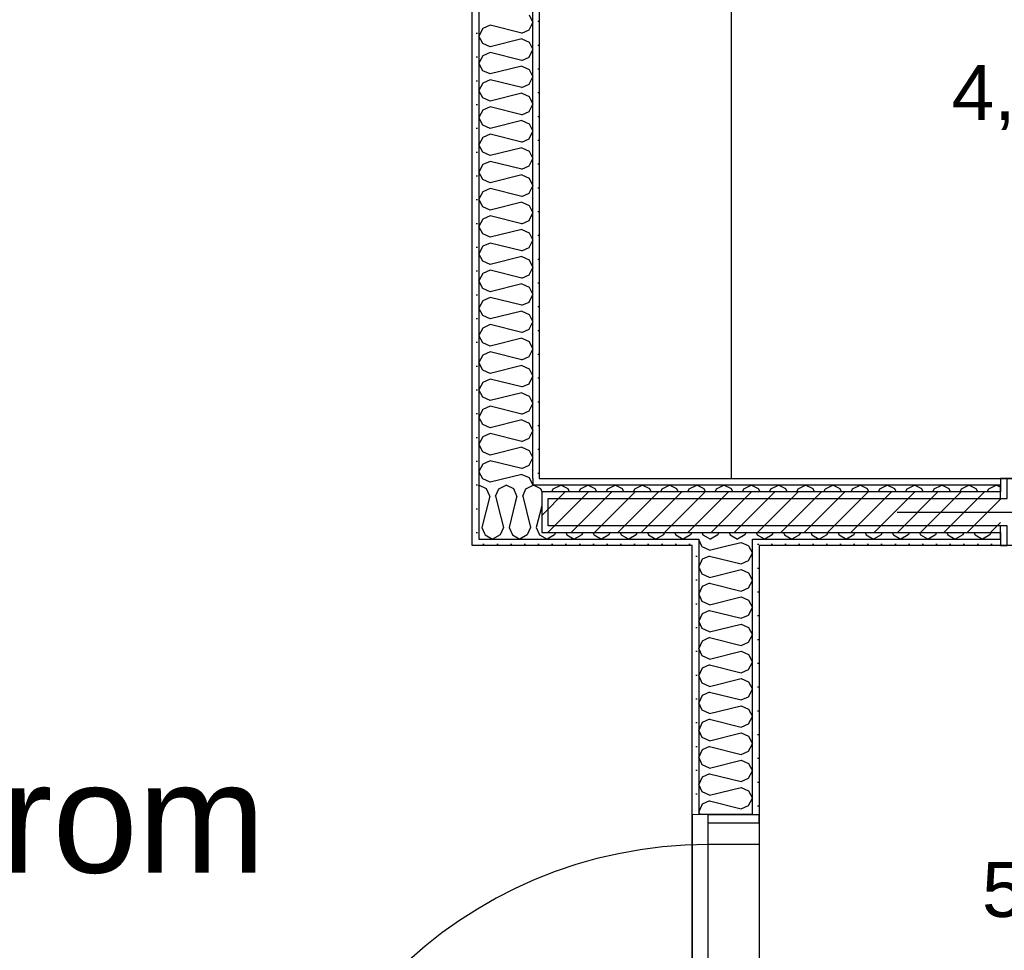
# Model space of a CAD drawing. Header units: millimetres. Extents: x -3836 to 10135, y -3581 to 11389.
# Tile 23 of 47: x 1593 to 3386, y 5994 to 7689. Entities that reach past the tile are written whole.
import ezdxf
from ezdxf.enums import TextEntityAlignment as Align

# ---------------------------------------------------------------- set-up
doc = ezdxf.new("R2010")
doc.units = ezdxf.units.MM
doc.header["$LTSCALE"] = 0.5
doc.header["$MEASUREMENT"] = 0
doc.linetypes.add('PLINE', pattern=[0])
doc.layers.add('236- Innvendig kledning og overflate(Nye konstruksjoner)', color=7, linetype='Continuous', lineweight=0)
for name, color, linetype in [('242- Ikke-bærende innervegger (Skravur)(Nye konstruksjoner)', 7, 'Continuous'), ('242- Ikke-bærende innervegger(Nye konstruksjoner)', 7, 'Continuous'), ('244- Vinduer_ dører_ foldevegger(Nye konstruksjoner)', 7, 'Continuous'), ('68-- Inventar (løst)(Nye konstruksjoner)', 7, 'Continuous'), ('862- M___Nettoareal(Nye konstruksjoner)', 7, 'Continuous'), ('862- M___Nettoareal(Polylinje)(Nye konstruksjoner)', 7, 'Continuous'), ('862- M___Nettoareal(Tekst)(Nye konstruksjoner)', 7, 'Continuous')]:
    doc.layers.add(name, color=color, linetype=linetype)
doc.styles.add('GENERATED_STYLE_1', font='arial.ttf')
pattern_1 = [(0, (0, 0), (0, 43.30127), [0, -25]), (0, (12.5, 21.65), (0, 43.30127), [0, -25])]

# ---------------------------------------------------------------- blocks, each defined once
blk = doc.blocks.new('Bod_2_3', base_point=(3534.2, 7817.1))
at = {"layer": '862- M___Nettoareal(Polylinje)(Nye konstruksjoner)', "linetype": 'PLINE', "flags": 128}
blk.add_lwpolyline([(4519.9, 6853), (4519.9, 8929.6), (2538.9, 8929.6), (2538.9, 6853)], close=True, dxfattribs=at)
at = {"layer": '862- M___Nettoareal(Tekst)(Nye konstruksjoner)', "insert": (3290.2, 7635.7), "char_height": 100, "attachment_point": 1, "style": 'GENERATED_STYLE_1'}
blk.add_mtext('\\A1;{\\pql;\\pt0,50;\\fArial|b0|i0|c0|p0;\\W1.000000;4,1\\fArial|b0|i0|c0|p0;\\W1.000000;\\A1{\\H.66x;\\S^  ;}\\fArial|b0|i0|c0|p0;\\W1.000000; m\\fArial|b0|i0|c0|p0;\\W1.000000;\\A1{\\H.66x;\\S2^  ;}}', dxfattribs=at)
at = {"layer": '862- M___Nettoareal(Tekst)(Nye konstruksjoner)', "style": 'GENERATED_STYLE_1'}
for tag, height, p in [('DUMMY_862', 100, (3366.4, 8131.4)), ('DUMMY_861', 100, (3290.2, 8108.6)), ('DUMMY_863', 200, (3778.2, 7974.3)), ('ROOM_NAME', 200, (3290.2, 7928.6)), ('DUMMY_864', 100, (3290.2, 7660))]:
    blk.add_attdef(tag, text='', height=height, dxfattribs=at).set_placement(p, align=Align.TOP_LEFT)
blk = doc.blocks.new('Soverom_1_5', base_point=(1471.2, 6224))
at = {"layer": '862- M___Nettoareal(Polylinje)(Nye konstruksjoner)', "linetype": 'PLINE', "flags": 128}
blk.add_lwpolyline([(2817.3, 5271.4), (2817.3, 6731), (2416.9, 6731), (2416.9, 8929.6), (259, 8929.6), (259, 5403.6), (871.7, 5403.6), (871.7, 5270.2)], close=True, dxfattribs=at)
at = {"layer": '862- M___Nettoareal(Tekst)(Nye konstruksjoner)', "style": 'GENERATED_STYLE_1'}
for tag, height, p in [('DUMMY_862', 100, (998.7, 6538.3)), ('DUMMY_861', 100, (922.4, 6515.4)), ('DUMMY_863', 200, (2020, 6381.1)), ('ROOM_NAME', 200, (922.4, 6335.4)), ('DUMMY_864', 100, (922.4, 6066.9))]:
    blk.add_attdef(tag, text='', height=height, dxfattribs=at).set_placement(p, align=Align.TOP_LEFT)
blk = doc.blocks.new('Hall_5_7', base_point=(3581.5, 5863.3))
at = {"layer": '862- M___Nettoareal(Polylinje)(Nye konstruksjoner)', "linetype": 'PLINE', "flags": 128}
blk.add_lwpolyline([(2939.3, 3677.4), (4283.4, 3678.2), (4283.4, 6731), (2939.3, 6731)], close=True, dxfattribs=at)
at = {"layer": '862- M___Nettoareal(Tekst)(Nye konstruksjoner)', "style": 'GENERATED_STYLE_1'}
for tag, height, p in [('DUMMY_862', 100, (3421.5, 6177.6)), ('DUMMY_861', 100, (3345.2, 6154.7)), ('DUMMY_863', 200, (3817.7, 6020.4)), ('ROOM_NAME', 200, (3345.2, 5974.7)), ('DUMMY_864', 100, (3345.2, 5706.2))]:
    blk.add_attdef(tag, text='', height=height, dxfattribs=at).set_placement(p, align=Align.TOP_LEFT)
blk = doc.blocks.new('*X99')
at = {"layer": '242- Ikke-bærende innervegger (Skravur)(Nye konstruksjoner)', "linetype": 'PLINE'}
for p, q in [((2428.9, 6840.8), (2429.1, 6841)), ((2442.7, 6834.6), (2429.1, 6841)), ((2448.7, 6821.3), (2442.7, 6834.6)), ((2459.1, 6821.3), (2465.2, 6834.6)), ((2465.2, 6834.6), (2478.7, 6841)), ((2492.3, 6834.6), (2478.7, 6841)), ((2498.3, 6821.3), (2492.3, 6834.6)), ((2510, 6824.1), (2514.7, 6834.6)), ((2514.7, 6834.6), (2525.6, 6839.7)), ((2448.7, 6821.3), (2434.3, 6763.8)), ((2459.1, 6821.3), (2468.7, 6782.8)), ((2498.3, 6821.3), (2495.3, 6809.4)), ((2434.3, 6763.8), (2439.1, 6753.2))]:
    blk.add_line(p, q, dxfattribs=at)
blk = doc.blocks.new('*X100')
at = {"layer": '242- Ikke-bærende innervegger (Skravur)(Nye konstruksjoner)', "linetype": 'PLINE'}
for p, q in [((2525.6, 6839.7), (2526.9, 6840.3)), ((2508.7, 6821.3), (2510, 6824.1)), ((2508.7, 6821.3), (2523.1, 6763.8)), ((2495.3, 6809.4), (2483.9, 6763.8)), ((2468.7, 6782.8), (2473.5, 6763.8)), ((2473.5, 6763.8), (2467.5, 6750.5)), ((2483.9, 6763.8), (2490, 6750.5)), ((2523.1, 6763.8), (2517, 6750.5)), ((2439.1, 6753.2), (2440.4, 6750.5)), ((2440.4, 6750.5), (2453.9, 6743)), ((2467.5, 6750.5), (2453.9, 6743)), ((2490, 6750.5), (2503.5, 6743)), ((2517, 6750.5), (2503.5, 6743))]:
    blk.add_line(p, q, dxfattribs=at)
blk = doc.blocks.new('*X101')
at = {"layer": '242- Ikke-bærende innervegger (Skravur)(Nye konstruksjoner)', "linetype": 'PLINE'}
for p, q in [((2526.9, 6840.3), (2528.3, 6841)), ((2541.8, 6834.6), (2528.3, 6841)), ((2544.4, 6829), (2541.8, 6834.6)), ((2561.8, 6829), (2564.3, 6834.6)), ((2564.3, 6834.6), (2577.9, 6841)), ((2591.4, 6834.6), (2577.9, 6841)), ((2593.9, 6829), (2591.4, 6834.6)), ((2611.4, 6829), (2613.9, 6834.6)), ((2613.9, 6834.6), (2627.4, 6841)), ((2641, 6834.6), (2627.4, 6841)), ((2643.5, 6829), (2641, 6834.6)), ((2660.9, 6829), (2663.5, 6834.6)), ((2663.5, 6834.6), (2677, 6841)), ((2690.5, 6834.6), (2677, 6841)), ((2693.1, 6829), (2690.5, 6834.6)), ((2710.5, 6829), (2713, 6834.6)), ((2713, 6834.6), (2726.6, 6841)), ((2740.1, 6834.6), (2726.6, 6841)), ((2742.7, 6829), (2740.1, 6834.6)), ((2760.1, 6829), (2762.6, 6834.6)), ((2762.6, 6834.6), (2776.2, 6841)), ((2789.7, 6834.6), (2776.2, 6841)), ((2792.2, 6829), (2789.7, 6834.6)), ((2809.6, 6829), (2812.2, 6834.6)), ((2812.2, 6834.6), (2825.7, 6841)), ((2829.3, 6839.3), (2825.7, 6841)), ((2543.4, 6803.6), (2533.5, 6763.8)), ((2533.5, 6763.8), (2539.5, 6750.5)), ((2539.5, 6750.5), (2553.1, 6743)), ((2566.6, 6750.5), (2553.1, 6743)), ((2568.6, 6755), (2566.6, 6750.5)), ((2587.1, 6755), (2589.1, 6750.5)), ((2589.1, 6750.5), (2602.6, 6743)), ((2616.2, 6750.5), (2602.6, 6743)), ((2618.2, 6755), (2616.2, 6750.5)), ((2636.7, 6755), (2638.7, 6750.5)), ((2638.7, 6750.5), (2652.2, 6743)), ((2665.8, 6750.5), (2652.2, 6743)), ((2667.8, 6755), (2665.8, 6750.5)), ((2686.2, 6755), (2688.3, 6750.5)), ((2688.3, 6750.5), (2701.8, 6743)), ((2715.3, 6750.5), (2701.8, 6743)), ((2717.4, 6755), (2715.3, 6750.5)), ((2735.8, 6755), (2737.8, 6750.5)), ((2737.8, 6750.5), (2751.4, 6743)), ((2764.9, 6750.5), (2751.4, 6743)), ((2766.9, 6755), (2764.9, 6750.5)), ((2785.4, 6755), (2787.4, 6750.5)), ((2787.4, 6750.5), (2800.9, 6743)), ((2814.5, 6750.5), (2800.9, 6743)), ((2816.5, 6755), (2814.5, 6750.5))]:
    blk.add_line(p, q, dxfattribs=at)
blk = doc.blocks.new('*X102')
at = {"layer": '242- Ikke-bærende innervegger (Skravur)(Nye konstruksjoner)', "linetype": 'PLINE'}
for p, q in [((2835, 6755), (2837, 6750.5)), ((2837, 6750.5), (2850.5, 6743)), ((2864.1, 6750.5), (2850.5, 6743)), ((2866.1, 6755), (2864.1, 6750.5)), ((2884.5, 6755), (2886.6, 6750.5)), ((2886.6, 6750.5), (2900.1, 6743)), ((2913.6, 6750.5), (2900.1, 6743)), ((2915.7, 6755), (2913.6, 6750.5))]:
    blk.add_line(p, q, dxfattribs=at)
blk = doc.blocks.new('*X103')
at = {"layer": '242- Ikke-bærende innervegger (Skravur)(Nye konstruksjoner)', "linetype": 'PLINE'}
for p, q in [((2839.3, 6834.6), (2829.3, 6839.3)), ((2841.8, 6829), (2839.3, 6834.6)), ((2859.2, 6829), (2861.8, 6834.6)), ((2861.8, 6834.6), (2875.3, 6841)), ((2888.8, 6834.6), (2875.3, 6841)), ((2891.4, 6829), (2888.8, 6834.6)), ((2908.8, 6829), (2911.3, 6834.6)), ((2911.3, 6834.6), (2924.9, 6841)), ((2927.3, 6839.8), (2924.9, 6841))]:
    blk.add_line(p, q, dxfattribs=at)
blk = doc.blocks.new('*X104')
at = {"layer": '242- Ikke-bærende innervegger (Skravur)(Nye konstruksjoner)', "linetype": 'PLINE'}
for p, q in [((2934.1, 6755), (2936.1, 6750.5)), ((2936.1, 6750.5), (2949.7, 6743)), ((2963.2, 6750.5), (2949.7, 6743)), ((2965.2, 6755), (2963.2, 6750.5)), ((2983.7, 6755), (2985.7, 6750.5)), ((2985.7, 6750.5), (2999.2, 6743)), ((3012.8, 6750.5), (2999.2, 6743)), ((3014.8, 6755), (3012.8, 6750.5)), ((3033.3, 6755), (3035.3, 6750.5)), ((3035.3, 6750.5), (3048.8, 6743)), ((3062.4, 6750.5), (3048.8, 6743)), ((3064.4, 6755), (3062.4, 6750.5)), ((3082.8, 6755), (3084.9, 6750.5)), ((3084.9, 6750.5), (3098.4, 6743)), ((3111.9, 6750.5), (3098.4, 6743)), ((3114, 6755), (3111.9, 6750.5)), ((3132.4, 6755), (3134.4, 6750.5)), ((3134.4, 6750.5), (3148, 6743)), ((3161.5, 6750.5), (3148, 6743)), ((3163.5, 6755), (3161.5, 6750.5)), ((3182, 6755), (3184, 6750.5)), ((3184, 6750.5), (3197.5, 6743)), ((3211.1, 6750.5), (3197.5, 6743)), ((3213.1, 6755), (3211.1, 6750.5)), ((3231.6, 6755), (3233.6, 6750.5)), ((3233.6, 6750.5), (3247.1, 6743)), ((3260.7, 6750.5), (3247.1, 6743)), ((3262.7, 6755), (3260.7, 6750.5)), ((3281.1, 6755), (3283.2, 6750.5)), ((3283.2, 6750.5), (3296.7, 6743)), ((3310.2, 6750.5), (3296.7, 6743)), ((3312.2, 6755), (3310.2, 6750.5)), ((3330.7, 6755), (3332.7, 6750.5)), ((3332.7, 6750.5), (3346.3, 6743)), ((3359.8, 6750.5), (3346.3, 6743)), ((3361.8, 6755), (3359.8, 6750.5))]:
    blk.add_line(p, q, dxfattribs=at)
blk = doc.blocks.new('*X105')
at = {"layer": '242- Ikke-bærende innervegger (Skravur)(Nye konstruksjoner)', "linetype": 'PLINE'}
for p, q in [((2938.4, 6834.6), (2927.3, 6839.8)), ((2941, 6829), (2938.4, 6834.6)), ((2958.4, 6829), (2960.9, 6834.6)), ((2960.9, 6834.6), (2974.5, 6841)), ((2988, 6834.6), (2974.5, 6841)), ((2990.5, 6829), (2988, 6834.6)), ((3007.9, 6829), (3010.5, 6834.6)), ((3010.5, 6834.6), (3024, 6841)), ((3037.6, 6834.6), (3024, 6841)), ((3040.1, 6829), (3037.6, 6834.6)), ((3057.5, 6829), (3060.1, 6834.6)), ((3060.1, 6834.6), (3073.6, 6841)), ((3087.1, 6834.6), (3073.6, 6841)), ((3089.7, 6829), (3087.1, 6834.6)), ((3107.1, 6829), (3109.6, 6834.6)), ((3109.6, 6834.6), (3123.2, 6841)), ((3136.7, 6834.6), (3123.2, 6841)), ((3139.3, 6829), (3136.7, 6834.6)), ((3156.7, 6829), (3159.2, 6834.6)), ((3159.2, 6834.6), (3172.8, 6841)), ((3186.3, 6834.6), (3172.8, 6841)), ((3188.8, 6829), (3186.3, 6834.6)), ((3206.2, 6829), (3208.8, 6834.6)), ((3208.8, 6834.6), (3222.3, 6841)), ((3235.9, 6834.6), (3222.3, 6841)), ((3238.4, 6829), (3235.9, 6834.6)), ((3255.8, 6829), (3258.4, 6834.6)), ((3258.4, 6834.6), (3271.9, 6841)), ((3285.4, 6834.6), (3271.9, 6841)), ((3288, 6829), (3285.4, 6834.6)), ((3305.4, 6829), (3307.9, 6834.6)), ((3307.9, 6834.6), (3321.5, 6841)), ((3335, 6834.6), (3321.5, 6841)), ((3337.6, 6829), (3335, 6834.6)), ((3355, 6829), (3357.5, 6834.6)), ((3357.5, 6834.6), (3371, 6841)), ((3378.9, 6837.2), (3371, 6841))]:
    blk.add_line(p, q, dxfattribs=at)
blk = doc.blocks.new('Skyvedør med pocketkarm[5]')
at = {"layer": '236- Innvendig kledning og overflate(Nye konstruksjoner)', "linetype": 'PLINE'}
for p, q in [((3378.9, 6841), (3378.9, 6853)), ((3378.9, 6841), (3378.9, 6853)), ((4233.4, 6841), (4233.4, 6853)), ((4233.4, 6841), (4233.4, 6853)), ((3378.9, 6731), (3378.9, 6743)), ((3378.9, 6731), (3378.9, 6743)), ((4233.4, 6731), (4233.4, 6743)), ((4233.4, 6731), (4233.4, 6743))]:
    blk.add_line(p, q, dxfattribs=at)
at = {"layer": '244- Vinduer_ dører_ foldevegger(Nye konstruksjoner)', "linetype": 'PLINE'}
for p, q in [((4233.4, 6853), (3378.9, 6853)), ((3390.9, 6853), (3378.9, 6853)), ((3378.9, 6853), (3378.9, 6829)), ((3390.9, 6817), (3390.9, 6853)), ((4233.4, 6853), (4221.4, 6853)), ((4221.4, 6853), (4221.4, 6731)), ((4233.4, 6731), (4233.4, 6853)), ((3378.9, 6829), (3378.9, 6841)), ((3378.9, 6829), (3378.9, 6841)), ((4233.4, 6743), (4233.4, 6841)), ((4233.4, 6743), (4233.4, 6841)), ((3378.9, 6829), (2543.4, 6829)), ((2543.4, 6829), (2543.4, 6755)), ((2555.4, 6767), (2555.4, 6817)), ((2555.4, 6817), (3378.9, 6817)), ((3378.9, 6817), (3378.9, 6829)), ((3378.9, 6817), (3390.9, 6817)), ((3190.9, 6792), (4021.4, 6792)), ((3378.9, 6767), (2555.4, 6767)), ((3390.9, 6767), (3378.9, 6767)), ((3378.9, 6755), (3378.9, 6767)), ((3390.9, 6731), (3390.9, 6767)), ((2543.4, 6755), (3378.9, 6755)), ((3378.9, 6755), (3378.9, 6731)), ((3378.9, 6743), (3378.9, 6755)), ((3378.9, 6743), (3378.9, 6755)), ((4233.4, 6731), (3378.9, 6731)), ((3378.9, 6731), (3390.9, 6731)), ((4221.4, 6731), (4233.4, 6731)), ((3406.2, 6611), (3456.2, 6661)), ((3606.2, 6611), (3406.2, 6611)), ((3406.2, 6611), (3456.2, 6561))]:
    blk.add_line(p, q, dxfattribs=at)
blk = doc.blocks.new('*X111')
at = {"layer": '242- Ikke-bærende innervegger (Skravur)(Nye konstruksjoner)', "linetype": 'PLINE'}
for p, q in [((2520.5, 7697.5), (2526.9, 7684)), ((2449.7, 7678.8), (2436.4, 7672.8)), ((2507.2, 7664.4), (2449.7, 7678.8)), ((2520.5, 7670.5), (2526.9, 7684)), ((2436.4, 7672.8), (2428.9, 7659.2)), ((2436.4, 7645.7), (2428.9, 7659.2)), ((2507.2, 7664.4), (2520.5, 7670.5)), ((2449.7, 7639.6), (2436.4, 7645.7)), ((2507.2, 7654), (2449.7, 7639.6)), ((2507.2, 7654), (2520.5, 7648)), ((2520.5, 7648), (2526.9, 7634.4)), ((2436.4, 7623.2), (2428.9, 7609.6)), ((2449.7, 7629.2), (2436.4, 7623.2)), ((2507.2, 7614.9), (2449.7, 7629.2)), ((2520.5, 7620.9), (2526.9, 7634.4)), ((2436.4, 7596.1), (2428.9, 7609.6)), ((2507.2, 7604.4), (2449.7, 7590.1)), ((2507.2, 7614.9), (2520.5, 7620.9)), ((2507.2, 7604.4), (2520.5, 7598.4)), ((2449.7, 7590.1), (2436.4, 7596.1)), ((2520.5, 7598.4), (2526.9, 7584.9)), ((2436.4, 7573.6), (2428.9, 7560.1)), ((2449.7, 7579.7), (2436.4, 7573.6)), ((2507.2, 7565.3), (2449.7, 7579.7)), ((2507.2, 7565.3), (2520.5, 7571.3)), ((2520.5, 7571.3), (2526.9, 7584.9)), ((2436.4, 7546.5), (2428.9, 7560.1)), ((2507.2, 7554.9), (2449.7, 7540.5)), ((2507.2, 7554.9), (2520.5, 7548.8)), ((2449.7, 7540.5), (2436.4, 7546.5)), ((2520.5, 7548.8), (2526.9, 7535.3)), ((2520.5, 7521.8), (2526.9, 7535.3)), ((2436.4, 7524), (2428.9, 7510.5)), ((2449.7, 7530.1), (2436.4, 7524)), ((2507.2, 7515.7), (2449.7, 7530.1)), ((2507.2, 7515.7), (2520.5, 7521.8)), ((2436.4, 7497), (2428.9, 7510.5)), ((2449.7, 7490.9), (2436.4, 7497)), ((2507.2, 7505.3), (2449.7, 7490.9)), ((2507.2, 7505.3), (2520.5, 7499.3)), ((2520.5, 7499.3), (2526.9, 7485.7)), ((2449.7, 7480.5), (2436.4, 7474.5)), ((2507.2, 7466.1), (2449.7, 7480.5)), ((2520.5, 7472.2), (2526.9, 7485.7)), ((2436.4, 7474.5), (2428.9, 7460.9)), ((2436.4, 7447.4), (2428.9, 7460.9)), ((2507.2, 7466.1), (2520.5, 7472.2)), ((2449.7, 7441.3), (2436.4, 7447.4)), ((2507.2, 7455.7), (2449.7, 7441.3)), ((2507.2, 7455.7), (2520.5, 7449.7)), ((2520.5, 7449.7), (2526.9, 7436.1)), ((2449.7, 7430.9), (2436.4, 7424.9)), ((2507.2, 7416.6), (2449.7, 7430.9)), ((2520.5, 7422.6), (2526.9, 7436.1)), ((2436.4, 7424.9), (2428.9, 7411.4)), ((2436.4, 7397.8), (2428.9, 7411.4)), ((2507.2, 7416.6), (2520.5, 7422.6)), ((2449.7, 7391.8), (2436.4, 7397.8)), ((2507.2, 7406.1), (2449.7, 7391.8)), ((2507.2, 7406.1), (2520.5, 7400.1)), ((2520.5, 7400.1), (2526.9, 7386.6)), ((2436.4, 7375.3), (2428.9, 7361.8)), ((2449.7, 7381.4), (2436.4, 7375.3)), ((2507.2, 7367), (2449.7, 7381.4)), ((2507.2, 7367), (2520.5, 7373)), ((2520.5, 7373), (2526.9, 7386.6)), ((2436.4, 7348.2), (2428.9, 7361.8)), ((2507.2, 7356.6), (2449.7, 7342.2)), ((2507.2, 7356.6), (2520.5, 7350.5)), ((2449.7, 7342.2), (2436.4, 7348.2)), ((2520.5, 7350.5), (2526.9, 7337)), ((2520.5, 7323.5), (2526.9, 7337)), ((2436.4, 7325.7), (2428.9, 7312.2)), ((2449.7, 7331.8), (2436.4, 7325.7)), ((2507.2, 7317.4), (2449.7, 7331.8)), ((2507.2, 7317.4), (2520.5, 7323.5)), ((2436.4, 7298.7), (2428.9, 7312.2)), ((2507.2, 7307), (2449.7, 7292.6)), ((2507.2, 7307), (2520.5, 7301)), ((2520.5, 7301), (2526.9, 7287.4)), ((2449.7, 7292.6), (2436.4, 7298.7)), ((2449.7, 7282.2), (2436.4, 7276.2)), ((2507.2, 7267.8), (2449.7, 7282.2)), ((2520.5, 7273.9), (2526.9, 7287.4)), ((2436.4, 7276.2), (2428.9, 7262.6)), ((2507.2, 7267.8), (2520.5, 7273.9)), ((2436.4, 7249.1), (2428.9, 7262.6)), ((2449.7, 7243.1), (2436.4, 7249.1)), ((2507.2, 7257.4), (2449.7, 7243.1)), ((2507.2, 7257.4), (2520.5, 7251.4)), ((2520.5, 7251.4), (2526.9, 7237.8)), ((2449.7, 7232.6), (2436.4, 7226.6)), ((2507.2, 7218.3), (2449.7, 7232.6)), ((2520.5, 7224.3), (2526.9, 7237.8)), ((2436.4, 7226.6), (2428.9, 7213.1)), ((2436.4, 7199.5), (2428.9, 7213.1)), ((2507.2, 7218.3), (2520.5, 7224.3)), ((2449.7, 7193.5), (2436.4, 7199.5)), ((2507.2, 7207.8), (2449.7, 7193.5)), ((2507.2, 7207.8), (2520.5, 7201.8)), ((2520.5, 7201.8), (2526.9, 7188.3)), ((2436.4, 7177), (2428.9, 7163.5)), ((2449.7, 7183.1), (2436.4, 7177)), ((2507.2, 7168.7), (2449.7, 7183.1)), ((2507.2, 7168.7), (2520.5, 7174.7)), ((2520.5, 7174.7), (2526.9, 7188.3)), ((2436.4, 7149.9), (2428.9, 7163.5)), ((2507.2, 7158.3), (2449.7, 7143.9)), ((2507.2, 7158.3), (2520.5, 7152.2)), ((2449.7, 7143.9), (2436.4, 7149.9)), ((2520.5, 7152.2), (2526.9, 7138.7)), ((2520.5, 7125.2), (2526.9, 7138.7)), ((2436.4, 7127.4), (2428.9, 7113.9)), ((2449.7, 7133.5), (2436.4, 7127.4)), ((2507.2, 7119.1), (2449.7, 7133.5)), ((2507.2, 7119.1), (2520.5, 7125.2)), ((2436.4, 7100.4), (2428.9, 7113.9)), ((2507.2, 7108.7), (2449.7, 7094.3)), ((2507.2, 7108.7), (2520.5, 7102.7)), ((2520.5, 7102.7), (2526.9, 7089.1)), ((2449.7, 7094.3), (2436.4, 7100.4)), ((2520.5, 7075.6), (2526.9, 7089.1)), ((2436.4, 7077.9), (2428.9, 7064.3)), ((2449.7, 7083.9), (2436.4, 7077.9)), ((2507.2, 7069.5), (2449.7, 7083.9)), ((2507.2, 7069.5), (2520.5, 7075.6)), ((2436.4, 7050.8), (2428.9, 7064.3)), ((2449.7, 7044.8), (2436.4, 7050.8)), ((2507.2, 7059.1), (2449.7, 7044.8)), ((2507.2, 7059.1), (2520.5, 7053.1)), ((2520.5, 7053.1), (2526.9, 7039.5)), ((2449.7, 7034.3), (2436.4, 7028.3)), ((2507.2, 7020), (2449.7, 7034.3)), ((2520.5, 7026), (2526.9, 7039.5)), ((2436.4, 7028.3), (2428.9, 7014.8)), ((2436.4, 7001.2), (2428.9, 7014.8)), ((2507.2, 7020), (2520.5, 7026)), ((2449.7, 6995.2), (2436.4, 7001.2)), ((2507.2, 7009.6), (2449.7, 6995.2)), ((2507.2, 7009.6), (2520.5, 7003.5)), ((2520.5, 7003.5), (2526.9, 6990)), ((2436.4, 6978.7), (2428.9, 6965.2)), ((2449.7, 6984.8), (2436.4, 6978.7)), ((2507.2, 6970.4), (2449.7, 6984.8)), ((2520.5, 6976.4), (2526.9, 6990)), ((2436.4, 6951.6), (2428.9, 6965.2)), ((2507.2, 6960), (2449.7, 6945.6)), ((2507.2, 6970.4), (2520.5, 6976.4)), ((2507.2, 6960), (2520.5, 6953.9)), ((2449.7, 6945.6), (2436.4, 6951.6)), ((2520.5, 6953.9), (2526.9, 6940.4)), ((2436.4, 6929.1), (2428.9, 6915.6)), ((2449.7, 6935.2), (2436.4, 6929.1)), ((2507.2, 6920.8), (2449.7, 6935.2)), ((2507.2, 6920.8), (2520.5, 6926.9)), ((2520.5, 6926.9), (2526.9, 6940.4)), ((2436.4, 6902.1), (2428.9, 6915.6)), ((2507.2, 6910.4), (2449.7, 6896)), ((2507.2, 6910.4), (2520.5, 6904.4)), ((2449.7, 6896), (2436.4, 6902.1)), ((2520.5, 6904.4), (2526.9, 6890.8)), ((2520.5, 6877.3), (2526.9, 6890.8)), ((2436.4, 6879.6), (2428.9, 6866)), ((2449.7, 6885.6), (2436.4, 6879.6)), ((2507.2, 6871.2), (2449.7, 6885.6)), ((2507.2, 6871.2), (2520.5, 6877.3)), ((2436.4, 6852.5), (2428.9, 6866)), ((2449.7, 6846.5), (2436.4, 6852.5)), ((2507.2, 6860.8), (2449.7, 6846.5)), ((2507.2, 6860.8), (2520.5, 6854.8)), ((2520.5, 6854.8), (2526.9, 6841.2)), ((2526.7, 6841), (2526.9, 6841.2))]:
    blk.add_line(p, q, dxfattribs=at)
blk = doc.blocks.new('*X113')
at = {"layer": '242- Ikke-bærende innervegger (Skravur)(Nye konstruksjoner)', "linetype": 'PLINE'}
for p, q in [((2829.8, 6743), (2829.3, 6742.1)), ((2834.6, 6731), (2829.3, 6742.1)), ((2882.8, 6731), (2906.5, 6736.9)), ((2906.5, 6736.9), (2919.5, 6731))]:
    blk.add_line(p, q, dxfattribs=at)
blk = doc.blocks.new('*X119')
at = {"layer": '242- Ikke-bærende innervegger (Skravur)(Nye konstruksjoner)', "linetype": 'PLINE'}
for p, q in [((2835.7, 6728.6), (2834.6, 6731)), ((2849, 6722.5), (2835.7, 6728.6)), ((2849, 6722.5), (2882.8, 6731)), ((2919.5, 6731), (2919.8, 6730.9)), ((2919.8, 6730.9), (2927.3, 6717.3)), ((2849, 6712.1), (2835.7, 6706.1)), ((2849, 6712.1), (2906.5, 6697.7)), ((2919.8, 6703.8), (2927.3, 6717.3)), ((2835.7, 6706.1), (2829.3, 6692.5)), ((2835.7, 6679), (2829.3, 6692.5)), ((2906.5, 6697.7), (2919.8, 6703.8)), ((2849, 6672.9), (2835.7, 6679)), ((2849, 6672.9), (2906.5, 6687.3)), ((2906.5, 6687.3), (2919.8, 6681.3)), ((2919.8, 6681.3), (2927.3, 6667.7)), ((2835.7, 6656.5), (2829.3, 6643)), ((2849, 6662.5), (2835.7, 6656.5)), ((2849, 6662.5), (2906.5, 6648.2)), ((2906.5, 6648.2), (2919.8, 6654.2)), ((2919.8, 6654.2), (2927.3, 6667.7)), ((2835.7, 6629.4), (2829.3, 6643)), ((2849, 6623.4), (2906.5, 6637.7)), ((2906.5, 6637.7), (2919.8, 6631.7)), ((2849, 6623.4), (2835.7, 6629.4)), ((2919.8, 6631.7), (2927.3, 6618.2)), ((2919.8, 6604.6), (2927.3, 6618.2)), ((2835.7, 6606.9), (2829.3, 6593.4)), ((2849, 6613), (2835.7, 6606.9)), ((2849, 6613), (2906.5, 6598.6)), ((2906.5, 6598.6), (2919.8, 6604.6)), ((2835.7, 6579.8), (2829.3, 6593.4)), ((2849, 6573.8), (2906.5, 6588.2)), ((2906.5, 6588.2), (2919.8, 6582.1)), ((2919.8, 6582.1), (2927.3, 6568.6)), ((2849, 6573.8), (2835.7, 6579.8)), ((2919.8, 6555.1), (2927.3, 6568.6)), ((2835.7, 6557.3), (2829.3, 6543.8)), ((2849, 6563.4), (2835.7, 6557.3)), ((2849, 6563.4), (2906.5, 6549)), ((2906.5, 6549), (2919.8, 6555.1)), ((2835.7, 6530.3), (2829.3, 6543.8)), ((2849, 6524.2), (2835.7, 6530.3)), ((2849, 6524.2), (2906.5, 6538.6)), ((2906.5, 6538.6), (2919.8, 6532.6)), ((2919.8, 6532.6), (2927.3, 6519)), ((2849, 6513.8), (2835.7, 6507.8)), ((2849, 6513.8), (2906.5, 6499.4)), ((2919.8, 6505.5), (2927.3, 6519)), ((2835.7, 6507.8), (2829.3, 6494.2)), ((2835.7, 6480.7), (2829.3, 6494.2)), ((2906.5, 6499.4), (2919.8, 6505.5)), ((2849, 6474.6), (2835.7, 6480.7)), ((2849, 6474.6), (2906.5, 6489)), ((2906.5, 6489), (2919.8, 6483)), ((2919.8, 6483), (2927.3, 6469.4)), ((2835.7, 6458.2), (2829.3, 6444.7)), ((2849, 6464.2), (2835.7, 6458.2)), ((2849, 6464.2), (2906.5, 6449.9)), ((2919.8, 6455.9), (2927.3, 6469.4)), ((2835.7, 6431.1), (2829.3, 6444.7)), ((2849, 6425.1), (2906.5, 6439.4)), ((2906.5, 6449.9), (2919.8, 6455.9)), ((2906.5, 6439.4), (2919.8, 6433.4)), ((2849, 6425.1), (2835.7, 6431.1)), ((2919.8, 6433.4), (2927.3, 6419.9)), ((2835.7, 6408.6), (2829.3, 6395.1)), ((2849, 6414.7), (2835.7, 6408.6)), ((2849, 6414.7), (2906.5, 6400.3)), ((2906.5, 6400.3), (2919.8, 6406.3)), ((2919.8, 6406.3), (2927.3, 6419.9)), ((2835.7, 6381.5), (2829.3, 6395.1)), ((2849, 6375.5), (2906.5, 6389.9)), ((2906.5, 6389.9), (2919.8, 6383.8)), ((2849, 6375.5), (2835.7, 6381.5)), ((2919.8, 6383.8), (2927.3, 6370.3)), ((2919.8, 6356.8), (2927.3, 6370.3)), ((2835.7, 6359), (2829.3, 6345.5)), ((2849, 6365.1), (2835.7, 6359)), ((2849, 6365.1), (2906.5, 6350.7)), ((2906.5, 6350.7), (2919.8, 6356.8)), ((2835.7, 6332), (2829.3, 6345.5)), ((2849, 6325.9), (2835.7, 6332)), ((2849, 6325.9), (2906.5, 6340.3)), ((2906.5, 6340.3), (2919.8, 6334.3)), ((2919.8, 6334.3), (2927.3, 6320.7)), ((2849, 6315.5), (2835.7, 6309.5)), ((2849, 6315.5), (2906.5, 6301.1)), ((2919.8, 6307.2), (2927.3, 6320.7)), ((2835.7, 6309.5), (2829.3, 6295.9)), ((2835.7, 6282.4), (2829.3, 6295.9)), ((2906.5, 6301.1), (2919.8, 6307.2)), ((2849, 6276.4), (2835.7, 6282.4)), ((2849, 6276.4), (2906.5, 6290.7)), ((2906.5, 6290.7), (2919.8, 6284.7)), ((2919.8, 6284.7), (2927.3, 6271.1)), ((2835.7, 6259.9), (2829.3, 6246.4)), ((2849, 6265.9), (2835.7, 6259.9)), ((2849, 6265.9), (2906.5, 6251.6)), ((2919.8, 6257.6), (2927.3, 6271.1)), ((2831.7, 6241.4), (2829.3, 6246.4)), ((2906.5, 6251.6), (2919.8, 6257.6))]:
    blk.add_line(p, q, dxfattribs=at)
blk = doc.blocks.new('Dør[6]')
at = {"layer": '236- Innvendig kledning og overflate(Nye konstruksjoner)', "linetype": 'PLINE'}
for p, q in [((2829.3, 6241.4), (2817.3, 6241.4)), ((2939.3, 6241.4), (2927.3, 6241.4)), ((2939.3, 6241.4), (2927.3, 6241.4)), ((2829.3, 5321.4), (2817.3, 5321.4)), ((2939.3, 5321.4), (2927.3, 5321.4)), ((2939.3, 5321.4), (2927.3, 5321.4))]:
    blk.add_line(p, q, dxfattribs=at)
at = {"layer": '244- Vinduer_ dører_ foldevegger(Nye konstruksjoner)', "linetype": 'PLINE'}
for p, q in [((2817.3, 6241.4), (2817.3, 5321.4)), ((2846.3, 6241.4), (2829.3, 6241.4)), ((2846.3, 6226.4), (2846.3, 6241.4)), ((2846.3, 6241.4), (2939.3, 6241.4)), ((2927.3, 6241.4), (2846.3, 6241.4)), ((2927.3, 6241.4), (2846.3, 6241.4)), ((2939.3, 6241.4), (2939.3, 5321.4)), ((2939.3, 6226.4), (2939.3, 6241.4)), ((2846.3, 6186.4), (2846.3, 6226.4)), ((2846.3, 6226.4), (2939.3, 6226.4)), ((2939.3, 6226.4), (2939.3, 6186.4)), ((2846.3, 5376.4), (2846.3, 6186.4)), ((2939.3, 6186.4), (2846.3, 6186.4)), ((2846.3, 5376.4), (2846.3, 6186.4)), ((2939.3, 6186.4), (2939.3, 5376.4)), ((2846.3, 5376.4), (2036.3, 5376.4)), ((2846.3, 5336.4), (2846.3, 5376.4)), ((2846.3, 5376.4), (2939.3, 5376.4)), ((2939.3, 5376.4), (2939.3, 5336.4)), ((2846.3, 5336.4), (2846.3, 5321.4)), ((2939.3, 5336.4), (2846.3, 5336.4)), ((2939.3, 5336.4), (2939.3, 5321.4)), ((2846.3, 5321.4), (2829.3, 5321.4)), ((2846.3, 5321.4), (2939.3, 5321.4)), ((2927.3, 5321.4), (2846.3, 5321.4)), ((2927.3, 5321.4), (2846.3, 5321.4))]:
    blk.add_line(p, q, dxfattribs=at)
blk.add_arc((2846.3, 5376.4), 810, 90, 180, dxfattribs=at)
blk = doc.blocks.new('Bokhylle 02[34]', base_point=(2888.9, 6853))
at = {"layer": '68-- Inventar (løst)(Nye konstruksjoner)', "linetype": 'PLINE', "flags": 128}
blk.add_lwpolyline([(2888.9, 6853), (2888.9, 8929.6), (2538.9, 8929.6), (2538.9, 6853)], close=True, dxfattribs=at)

msp = doc.modelspace()

# ---------------------------------------------------------------- hatches: boundary and pattern name
at = {"layer": '242- Ikke-bærende innervegger (Skravur)(Nye konstruksjoner)', "linetype": 'Continuous'}
h = msp.add_hatch(dxfattribs=at)
h.set_pattern_fill('Prikker_tett', color=256, style=0, pattern_type=2)
h.set_pattern_definition(pattern_1)
h.paths.add_polyline_path([(2428.9, 6743), (2428.9, 8929.6), (2416.9, 8929.6), (2416.9, 6743)])
h = msp.add_hatch(dxfattribs=at)
h.set_pattern_fill('Prikker_tett', color=256, style=0, pattern_type=2)
h.set_pattern_definition(pattern_1)
h.paths.add_polyline_path([(2538.9, 6853), (2538.9, 8929.6), (2526.9, 8929.6), (2526.9, 6853)])
h = msp.add_hatch(dxfattribs=at)
h.set_pattern_fill('Prikker_tett', color=256, style=0, pattern_type=2)
h.set_pattern_definition(pattern_1)
h.paths.add_polyline_path([(2526.9, 6853), (2526.9, 6841), (2538.9, 6853)])
h = msp.add_hatch(dxfattribs=at)
h.set_pattern_fill('Prikker_tett', color=256, style=0, pattern_type=2)
h.set_pattern_definition(pattern_1)
h.paths.add_polyline_path([(2538.9, 6853), (2526.9, 6841), (2538.9, 6841)])
h = msp.add_hatch(dxfattribs=at)
h.set_pattern_fill('Prikker_tett', color=256, style=0, pattern_type=2)
h.set_pattern_definition(pattern_1)
h.paths.add_polyline_path([(2538.9, 6853), (2538.9, 6841), (3378.9, 6841), (3378.9, 6853)])
h = msp.add_hatch(dxfattribs=at)
h.set_pattern_fill('Prikker_tett', color=256, style=0, pattern_type=2)
h.set_pattern_definition(pattern_1)
h.paths.add_polyline_path([(2416.9, 6743), (2416.9, 6731), (2428.9, 6743)])
h = msp.add_hatch(dxfattribs=at)
h.set_pattern_fill('Prikker_tett', color=256, style=0, pattern_type=2)
h.set_pattern_definition(pattern_1)
h.paths.add_polyline_path([(2416.9, 6731), (2428.9, 6731), (2428.9, 6743)])
h = msp.add_hatch(dxfattribs=at)
h.set_pattern_fill('Prikker_tett', color=256, style=0, pattern_type=2)
h.set_pattern_definition(pattern_1)
h.paths.add_polyline_path([(2428.9, 6731), (2817.3, 6731), (2817.3, 6743), (2428.9, 6743)])
h = msp.add_hatch(dxfattribs=at)
h.set_pattern_fill('Prikker_tett', color=256, style=0, pattern_type=2)
h.set_pattern_definition(pattern_1)
h.paths.add_polyline_path([(2829.3, 6743), (2817.3, 6743), (2817.3, 6731), (2829.3, 6731)])
h = msp.add_hatch(dxfattribs=at)
h.set_pattern_fill('Prikker_tett', color=256, style=0, pattern_type=2)
h.set_pattern_definition(pattern_1)
h.paths.add_polyline_path([(2829.3, 6731), (2817.3, 6731), (2817.3, 6241.4), (2829.3, 6241.4)])
h = msp.add_hatch(dxfattribs=at)
h.set_pattern_fill('Prikker_tett', color=256, style=0, pattern_type=2)
h.set_pattern_definition(pattern_1)
h.paths.add_polyline_path([(2939.3, 6743), (2927.3, 6743), (2927.3, 6731), (2939.3, 6731)])
h = msp.add_hatch(dxfattribs=at)
h.set_pattern_fill('Prikker_tett', color=256, style=0, pattern_type=2)
h.set_pattern_definition(pattern_1)
h.paths.add_polyline_path([(2927.3, 6731), (2927.3, 6241.4), (2939.3, 6241.4), (2939.3, 6731)])
h = msp.add_hatch(dxfattribs=at)
h.set_pattern_fill('Prikker_tett', color=256, style=0, pattern_type=2)
h.set_pattern_definition(pattern_1)
h.paths.add_polyline_path([(2939.3, 6743), (2939.3, 6731), (3378.9, 6731), (3378.9, 6743)])
at = {"layer": '242- Ikke-bærende innervegger(Nye konstruksjoner)', "linetype": 'Continuous'}
h = msp.add_hatch(dxfattribs=at)
h.set_pattern_fill('Skrålinjer_1', color=256, style=0, pattern_type=2)
h.set_pattern_definition([(45, (0, 0), (-21.2132, 21.2132), [])])
h.paths.add_polyline_path([(3378.9, 6755), (3378.9, 6829), (2543.4, 6829), (2543.4, 6755)])

# ---------------------------------------------------------------- linework, layer by layer
at = {"layer": '236- Innvendig kledning og overflate(Nye konstruksjoner)', "linetype": 'PLINE'}
for p, q in [((3378.9, 6841), (3378.9, 6853)), ((3378.9, 6731), (3378.9, 6743)), ((2829.3, 6241.4), (2817.3, 6241.4)), ((2939.3, 6241.4), (2927.3, 6241.4))]:
    msp.add_line(p, q, dxfattribs=at)
at = {"layer": '236- Innvendig kledning og overflate(Nye konstruksjoner)', "linetype": 'PLINE', "flags": 128}
for points in [[(2416.9, 8929.6), (2416.9, 6743)], [(2538.9, 6853), (2538.9, 8929.6)], [(3378.9, 6853), (2538.9, 6853)], [(2416.9, 6731), (2416.9, 6743)], [(2416.9, 6731), (2817.3, 6731)], [(2817.3, 6731), (2817.3, 6241.4)], [(2939.3, 6731), (3378.9, 6731)], [(2939.3, 6241.4), (2939.3, 6731)]]:
    msp.add_lwpolyline(points, dxfattribs=at)
at = {"layer": '242- Ikke-bærende innervegger(Nye konstruksjoner)', "linetype": 'PLINE'}
for p, q in [((2428.9, 8929.6), (2428.9, 6841)), ((2526.9, 6853), (2526.9, 8929.6)), ((2526.9, 6853), (2526.9, 6841)), ((2526.9, 6853), (2526.9, 6841)), ((2428.9, 6841), (2428.9, 6743)), ((2428.9, 6841), (2428.9, 6743)), ((2829.3, 6841), (2526.9, 6841)), ((2927.3, 6841), (2829.3, 6841)), ((3378.9, 6841), (2927.3, 6841)), ((3378.9, 6829), (3378.9, 6841)), ((3378.9, 6743), (3378.9, 6755)), ((2428.9, 6743), (2526.9, 6743)), ((2526.9, 6743), (2829.3, 6743)), ((2829.3, 6743), (2829.3, 6731)), ((2829.3, 6743), (2829.3, 6731)), ((2829.3, 6731), (2829.3, 6241.4)), ((2927.3, 6731), (2927.3, 6743)), ((2927.3, 6743), (3378.9, 6743)), ((2927.3, 6731), (2927.3, 6743)), ((2927.3, 6241.4), (2927.3, 6731)), ((2846.3, 6241.4), (2829.3, 6241.4)), ((2927.3, 6241.4), (2846.3, 6241.4))]:
    msp.add_line(p, q, dxfattribs=at)

# ---------------------------------------------------------------- block references
at = {"layer": '242- Ikke-bærende innervegger(Nye konstruksjoner)'}
for name in ['*X111', '*X99', '*X100', '*X101', '*X103', '*X105', '*X102', '*X104', '*X113', '*X119']:
    msp.add_blockref(name, (0, 0), dxfattribs=at)
at = {"layer": '244- Vinduer_ dører_ foldevegger(Nye konstruksjoner)', "linetype": 'PLINE'}
for name in ['Skyvedør med pocketkarm[5]', 'Dør[6]']:
    msp.add_blockref(name, (0, 0), dxfattribs=at)
at = {"layer": '68-- Inventar (løst)(Nye konstruksjoner)', "linetype": 'PLINE'}
msp.add_blockref('Bokhylle 02[34]', (2888.9, 6853), dxfattribs=at)
at = {"layer": '862- M___Nettoareal(Nye konstruksjoner)', "linetype": 'Continuous'}
ref = msp.add_blockref('Soverom_1_5', (1471.2, 6224), dxfattribs=at)
ref.add_attrib('ROOM_NAME', 'Soverom', dxfattribs={"layer": '862- M___Nettoareal(Tekst)(Nye konstruksjoner)', "color": 7, "height": 200, "style": 'GENERATED_STYLE_1'}).set_placement((922.4, 6335.4), align=Align.TOP_LEFT)
msp.add_blockref('Bod_2_3', (3534.2, 7817.1), dxfattribs=at)
ref = msp.add_blockref('Hall_5_7', (3581.5, 5863.3), dxfattribs=at)
ref.add_attrib('DUMMY_861', '5', dxfattribs={"layer": '862- M___Nettoareal(Tekst)(Nye konstruksjoner)', "color": 7, "height": 100, "style": 'GENERATED_STYLE_1'}).set_placement((3345.2, 6154.7), align=Align.TOP_LEFT)

doc.saveas('drawing.dxf')
